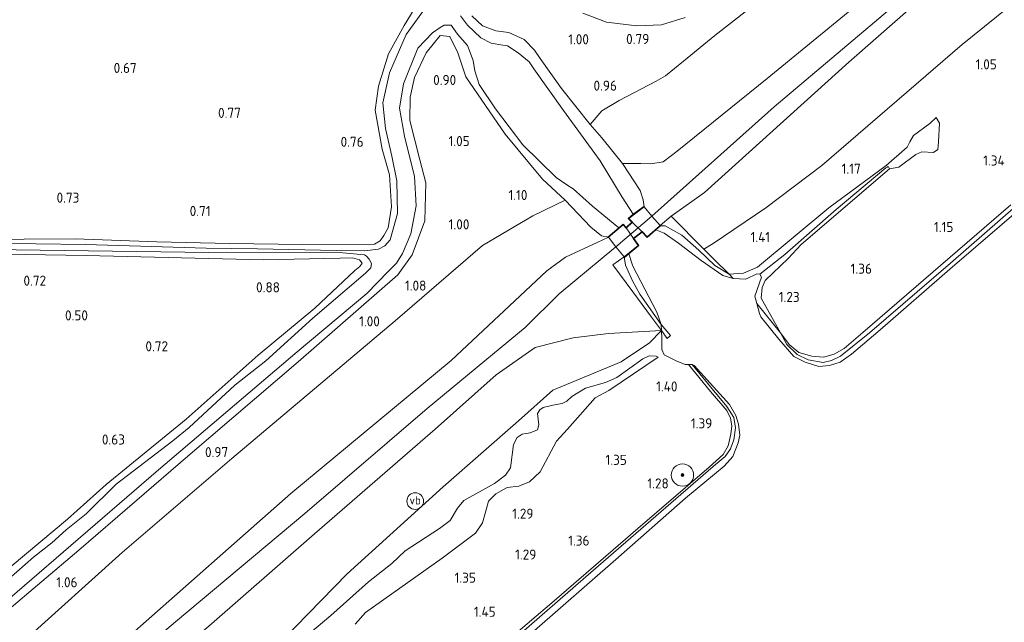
# Model space of a CAD drawing. Extents: x 130905 to 137824, y 412333 to 417928.
# Tile 159 of 256: x 133740 to 133917, y 414945 to 415053. Entities that reach past the tile are written whole.
import ezdxf
from ezdxf.enums import TextEntityAlignment as Align

# ---------------------------------------------------------------- set-up
doc = ezdxf.new("R2010")
doc.units = 0
for name, color, linetype, lineweight in [('B-ME-GR-BOOM-S', 90, 'Continuous', 25), ('B-ME-GR-GRAS-GV', 60, 'Continuous', 13), ('B-ME-GR-MOERAS-GV', 120, 'Continuous', 13), ('B-ME-GW-OPHOGING_KRUIN-G', 90, 'Continuous', 18), ('B-ME-GW-TALUD_KRUIN-G', 90, 'Continuous', 18), ('B-ME-GW-TALUD_TEEN-G', 90, 'Continuous', 18), ('B-ME-IE-MEUBILAIR_WEGMEUBILAIR-S', 7, 'Continuous', 25), ('B-ME-IE-TERREINAFSCHEIDING_KUNSTMATIG_HEKWERK-G', 20, 'IE-TERREINAFSCHEIDING-KUNSTMATIG', 18), ('B-ME-IE-TERREINAFSCHEIDING_KUNSTMATIG_MUUR-GV', 90, 'Continuous', 18), ('B-ME-KW-KUNSTWERK_DUIKER-GV', 170, 'Continuous', 18), ('B-ME-KW-KUNSTWERK_SLUIS-GV', 170, 'Continuous', 18), ('B-ME-OB-BEKLEDING_STEEN-GV', 30, 'Continuous', 18), ('B-ME-OB-BEKLEDING_STORTSTEEN-GV', 30, 'Continuous', 18), ('B-ME-OB-OEVERVOORZIENING-G', 7, 'Continuous', 18), ('B-ME-OG-WATER_GREPPEL-G', 160, 'Continuous', 18), ('B-ME-OG-WATER_RIVIER-GV', 130, 'Continuous', 18), ('B-ME-OG-WATER_SLOOT-G', 120, 'Continuous', 18), ('B-ME-OG-WATER_SLOOT-GV', 120, 'Continuous', 18), ('B-ME-VH-VERHARDING_BASALTVERHARDING-GV', 252, 'Continuous', 18), ('X-XX-AL-HOOGTELABEL-S', 7, 'Continuous', 25)]:
    doc.layers.add(name, color=color, linetype=linetype, lineweight=lineweight)
doc.styles.add('NLCS-ISO', font='NLCS-ISO.ttf')
doc.styles.add('NLCS-ISO-ANNOTATIVE-T18', font='NLCS-ISO.ttf', dxfattribs={"height": 1.8})
doc.linetypes.add('IE-TERREINAFSCHEIDING-KUNSTMATIG', pattern='A,4,[82,NLCS.SHX,S=0.75,R=90,X=0,Y=0],4,-2', length=10)

# ---------------------------------------------------------------- blocks, each defined once
blk = doc.blocks.new('SAL-HOOGTELABEL-SO')
at = {"color": 0, "linetype": 'ByBlock', "lineweight": -2, "style": 'NLCS-ISO-ANNOTATIVE-T18'}
blk.add_attdef('HOOGTE', text='', height=1.8, dxfattribs=at).set_placement((2.79, 0), align=Align.RIGHT)
blk = doc.blocks.new('SGR-BOOM_01-SO')
at = {"linetype": 'ByBlock', "lineweight": 18}
h = blk.add_hatch(color=0, dxfattribs=at)
h.dxf.hatch_style = 1
edge = h.paths.add_edge_path()
edge.add_arc((0, 0), 0.25, 0, 360)
at = {"color": 0, "linetype": 'ByBlock', "lineweight": 18}
for radius in [2, 0.25]:
    blk.add_circle((0, 0), radius, dxfattribs=at)
blk = doc.blocks.new('SIE-WEG_PAAL_VERKEERSBORD-SO')
at = {"color": 0, "linetype": 'ByBlock', "lineweight": 18}
blk.add_circle((0, 0), 1.5, dxfattribs=at)
at = {"color": 0, "linetype": 'ByBlock', "lineweight": 18, "style": 'NLCS-ISO'}
blk.add_text('vb', height=1.5, dxfattribs=at).set_placement((0, 0.13), align=Align.MIDDLE_CENTER)

msp = doc.modelspace()

# ---------------------------------------------------------------- linework, layer by layer
at = {"layer": 'B-ME-GR-GRAS-GV'}
for points in [[(133864.449, 415012.48, 1.479), (133862.791, 415011.482, 1.466), (133856.896, 415017.416, 2.118), (133862.918, 415021.623, 2.075), (133888.775, 415044.973, 2.037), (133911.025, 415064.555, 2.17), (133936.454, 415085.829, 2.225), (133945.016, 415092.573, 2.214), (133953.102, 415099.754, 2.21), (133974.779, 415118.443, 2.228), (133992.469, 415133.292, 2.243), (133997.885, 415137.534, 2.22), (134005.229, 415144.003, 2.247), (134014.221, 415151.691, 2.168), (134022.438, 415140.187, 1.092), (133996.595, 415120.759, 1.187), (133967.688, 415096.476, 1.158), (133937.68, 415071.238, 1.109), (133909.064, 415048.12, 1.334), (133883.95, 415026.443, 1.221), (133873.904, 415018.904, 1.416)], [(133877.314, 415010.505, 1), (133872.839, 415007.005, 1), (133872.269, 415007.062, 1), (133870.308, 415006.137, 1), (133868.027, 415006.251, 1), (133867.294, 415007.028, 1.188), (133869.905, 415007.19, 1.213), (133872.39, 415008.253, 1.188), (133885.189, 415018.874, 1.163), (133895.43, 415026.449, 1), (133895.883, 415026.216, 1), (133895.39, 415026.068, 1), (133886.481, 415018.572, 1)], [(133873.038, 415002.741, 1.163), (133876.541, 414996.479, 1.138), (133872.254, 415001.761, 1), (133871.928, 415003.075, 1), (133873.136, 415006.469, 1), (133872.839, 415007.005, 1), (133877.314, 415010.505, 1), (133886.481, 415018.572, 1), (133895.39, 415026.068, 1), (133895.883, 415026.216, 1), (133896.038, 415025.895, 1), (133880.196, 415012.326, 1.275), (133877.864, 415009.837, 1.25), (133873.782, 415005.877, 1.188), (133873.232, 415004.619, 1.188)], [(133759.812, 414942.19, 2.208), (133747.651, 414931.983, 2.19), (133741.032, 414941.383, 1.149), (133758.522, 414957.161, 1.056), (133778.209, 414973.986, 1.041), (133807.445, 414998.653, 1.05), (133823.096, 415012.138, 1.071), (133832.16, 415017.465, 1.201), (133837.951, 415020.234, 1.251), (133842.542, 415015.44, 1.81), (133844.416, 415013.864, 2.027), (133845.702, 415013.608, 2.151), (133843.637, 415012.66, 2.122), (133837.966, 415010.036, 2.166), (133834.647, 415007.626, 2.163), (133817.499, 414991.574, 2.127), (133788.756, 414967.701, 2.115)], [(133761.225, 414933.253, 2.188), (133751.888, 414925.966, 2.274), (133747.651, 414931.983, 2.19), (133759.812, 414942.19, 2.208), (133788.756, 414967.701, 2.115), (133817.499, 414991.574, 2.127), (133834.647, 415007.626, 2.163), (133837.966, 415010.036, 2.166), (133843.637, 415012.66, 2.122), (133845.702, 415013.608, 2.151), (133847.03, 415011.927, 2.131), (133848.48, 415010.098, 2.092), (133846.448, 415008.68, 2.175), (133850.073, 415003.838, 1.699), (133853.39, 414999.315, 1.266), (133855.178, 414996.906, 1), (133845.703, 414996.374, 1.513), (133839.347, 414995.594, 1.875), (133832.545, 414993.864, 2.1), (133825.54, 414988.968, 2.174), (133814.625, 414979.228, 2.253), (133793.031, 414960.512, 2.171), (133774.072, 414943.961, 2.196)], [(133752.081, 415010.357, 0.629), (133783.889, 415009.57, 0.694), (133797.596, 415009.884, 0.667), (133799.817, 415009.92, 0.682), (133801.089, 415009.57, 0.736), (133801.569, 415009.008, 0.77), (133801.106, 415008.385, 0.787), (133800.248, 415007.655, 0.8), (133793.098, 415000.9, 0.754), (133782.905, 414992.493, 0.697), (133770.037, 414981.055, 0.635), (133755.676, 414969.36, 0.574), (133748.763, 414963.135, 0.671), (133736.232, 414952.706, 0.755), (133734.278, 414950.974, 0.794), (133691.6, 415011.582, 0.617), (133715.708, 415010.943, 0.608)], [(133761.04, 414917.313, 1.072), (133759.162, 414915.636, 1.077), (133751.888, 414925.966, 2.274), (133761.225, 414933.253, 2.188), (133774.072, 414943.961, 2.196), (133793.031, 414960.512, 2.171), (133814.625, 414979.228, 2.253), (133825.54, 414988.968, 2.174), (133832.545, 414993.864, 2.1), (133839.347, 414995.594, 1.875), (133845.703, 414996.374, 1.513), (133855.178, 414996.906, 1), (133853.063, 414994.724, 1.213), (133847.97, 414991.33, 1.163), (133835.704, 414986.206, 1.145), (133829.553, 414980.718, 1.156), (133816.095, 414968.897, 1.117), (133798.886, 414953.359, 1.134), (133782.59, 414936.688, 1.066)]]:
    msp.add_polyline3d(points, close=True, dxfattribs=at)
for points in [[(133931.851, 415091.021, 2.169), (133904.448, 415066.975, 2.102), (133874.125, 415042.06, 1.924), (133858.03, 415029.056, 1.842), (133855.463, 415027.13, 1.767), (133853.278, 415026.798, 1.716), (133851.464, 415026.854, 1.728), (133848.212, 415026.853, 1.425), (133844.476, 415031.424, 1.097), (133842.393, 415033.816, 0.956), (133844.511, 415036.248, 1.014), (133847.598, 415038.132, 1.002), (133854.253, 415041.551, 0.945), (133855.884, 415042.522, 0.936), (133859.115, 415045.148, 0.891), (133864.766, 415049.727, 0.9), (133895.13, 415073.515, 1.035), (133923.157, 415098.105, 1.086)], [(133936.454, 415085.829, 2.225), (133911.025, 415064.555, 2.17), (133888.775, 415044.973, 2.037), (133862.918, 415021.623, 2.075), (133856.896, 415017.416, 2.118), (133854.948, 415015.724, 2.151), (133853.488, 415017.416, 2.121), (133852.058, 415019.07, 2.091), (133851.896, 415020.339, 1.859), (133851.391, 415021.976, 1.867), (133848.212, 415026.853, 1.425), (133851.464, 415026.854, 1.728), (133853.278, 415026.798, 1.716), (133855.463, 415027.13, 1.767), (133858.03, 415029.056, 1.842), (133874.125, 415042.06, 1.924), (133904.448, 415066.975, 2.102), (133931.851, 415091.021, 2.169)], [(133895.13, 415073.515, 1.035), (133864.766, 415049.727, 0.9), (133859.115, 415045.148, 0.891), (133855.884, 415042.522, 0.936), (133854.253, 415041.551, 0.945), (133847.598, 415038.132, 1.002), (133844.511, 415036.248, 1.014), (133842.393, 415033.816, 0.956), (133837.272, 415040.243, 0.972), (133833.45, 415045.61, 0.912), (133832.462, 415047.143, 0.908), (133830.561, 415049.063, 0.912), (133827.854, 415050.27, 0.933), (133825.49, 415050.561, 0.976), (133823.145, 415051.465, 0.996), (133821.198, 415053.268, 0.963)], [(133917.77, 415019.418, 1.184), (133891.298, 414996.58, 1.206), (133887.912, 414993.717, 1.2), (133886.132, 414992.684, 1.182), (133884.243, 414992.174, 1.173), (133882.125, 414992.296, 1.171), (133879.815, 414992.967, 1.158), (133878.091, 414994.408, 1.09), (133876.541, 414996.479, 1.138), (133873.038, 415002.741, 1.163), (133873.232, 415004.619, 1.188), (133873.782, 415005.877, 1.188), (133877.864, 415009.837, 1.25), (133880.196, 415012.326, 1.275), (133896.038, 415025.895, 1), (133897.739, 415026.182, 1), (133900.763, 415028.469, 1), (133901.863, 415028.945, 1), (133903.957, 415028.771, 1), (133904.704, 415029.332, 1), (133904.835, 415030.697, 1), (133905.001, 415034.033, 1.063), (133904.41, 415035.077, 1), (133903.281, 415034.02, 1), (133900.361, 415031.869, 1), (133899.674, 415030.715, 1), (133899.241, 415029.74, 1), (133895.43, 415026.449, 1), (133885.189, 415018.874, 1.163), (133872.39, 415008.253, 1.188), (133869.905, 415007.19, 1.213), (133867.294, 415007.028, 1.188), (133864.717, 415009.604, 1.259), (133862.791, 415011.482, 1.466), (133864.449, 415012.48, 1.479), (133873.904, 415018.904, 1.416), (133883.95, 415026.443, 1.221), (133909.064, 415048.12, 1.334), (133937.68, 415071.238, 1.109)], [(133812.025, 415056.358, 0.788), (133809.091, 415051.565, 0.704), (133806.281, 415046.475, 0.662), (133804.479, 415040.677, 0.64), (133803.873, 415036.38, 0.653), (133805.146, 415029.399, 0.677), (133806.438, 415024.805, 0.665), (133806.822, 415019.063, 0.781), (133806.227, 415015.33, 0.814), (133805.418, 415013.951, 0.787), (133804.778, 415012.991, 0.7), (133803.791, 415012.401, 0.662), (133790.779, 415012.339, 0.575), (133777.828, 415012.504, 0.5), (133764.73, 415012.796, 0.487), (133750.144, 415013.359, 0.512), (133731.788, 415013.233, 0.5)], [(133731.788, 415013.233, 0.5), (133750.144, 415013.359, 0.512), (133764.73, 415012.796, 0.487), (133777.828, 415012.504, 0.5), (133790.779, 415012.339, 0.575), (133803.791, 415012.401, 0.662), (133804.778, 415012.991, 0.7), (133805.418, 415013.951, 0.787), (133806.227, 415015.33, 0.814), (133806.822, 415019.063, 0.781), (133806.438, 415024.805, 0.665), (133805.146, 415029.399, 0.677), (133803.873, 415036.38, 0.653), (133804.479, 415040.677, 0.64), (133806.281, 415046.475, 0.662), (133809.091, 415051.565, 0.704), (133812.025, 415056.358, 0.788)], [(133813.021, 415054.873, -0.248), (133809.445, 415049.929, -0.248), (133806.476, 415043.079, -0.248), (133805.252, 415037.708, -0.248), (133805.718, 415033.071, -0.248), (133806.862, 415028.139, -0.248), (133807.784, 415023.735, -0.248), (133807.87, 415017.87, -0.248), (133806.544, 415013.133, -0.248), (133805.64, 415012.072, -0.248), (133804.468, 415011.486, -0.248), (133801.941, 415011.214, -0.248), (133796.894, 415011.274, -0.248), (133782.774, 415011.548, -0.248), (133773.597, 415011.642, -0.248), (133751.983, 415012.32, -0.248), (133725.221, 415012.684, -0.248)], [(133821.198, 415053.268, 0.963), (133823.145, 415051.465, 0.996), (133825.49, 415050.561, 0.976), (133827.854, 415050.27, 0.933), (133830.561, 415049.063, 0.912), (133832.462, 415047.143, 0.908), (133833.45, 415045.61, 0.912), (133837.272, 415040.243, 0.972), (133842.393, 415033.816, 0.956), (133844.476, 415031.424, 1.097), (133848.212, 415026.853, 1.425), (133851.391, 415021.976, 1.867), (133851.896, 415020.339, 1.859), (133852.058, 415019.07, 2.091), (133851.997, 415019.15, 2.091), (133850.143, 415017.726, -0.248), (133848.159, 415020.829, -0.248), (133844.185, 415027.296, -0.248), (133837.634, 415036.316, -0.248), (133832.334, 415043.762, -0.248), (133831.474, 415045.021, -0.248), (133829.487, 415046.667, -0.248), (133827.622, 415047.886, -0.248), (133826.769, 415048.01, -0.248), (133824.666, 415048.378, -0.248), (133822.821, 415049.323, -0.248), (133820.399, 415051.631, -0.248), (133819.155, 415053.264, -0.248)], [(133841.1, 415053.749, 0.981), (133845.318, 415052.124, 0.905), (133850.778, 415051.477, 0.779), (133855.198, 415051.641, 0.681), (133859.407, 415052.962, 0.717)], [(133859.407, 415052.962, 0.717), (133855.198, 415051.641, 0.681), (133850.778, 415051.477, 0.779), (133845.318, 415052.124, 0.905), (133841.1, 415053.749, 0.981)], [(133736.659, 414947.498, -0.248), (133765.03, 414971.941, -0.248), (133789.932, 414993.081, -0.248), (133802.368, 415003.565, -0.248), (133806.203, 415007.514, -0.248), (133807.697, 415008.98, -0.248), (133808.755, 415010.712, -0.248), (133810.273, 415014.257, -0.248), (133811.208, 415019.276, -0.248), (133810.913, 415024.525, -0.248), (133809.11, 415031.713, -0.248), (133808.235, 415036.732, -0.248), (133808.963, 415041.087, -0.248), (133811.534, 415047.466, -0.248), (133814.137, 415050.232, -0.248), (133815.507, 415051.196, -0.248), (133816.254, 415051.613, -0.248), (133817.483, 415051.589, -0.248), (133818.651, 415050.011, -0.248), (133820.425, 415047.938, -0.248), (133821.425, 415045.257, -0.248), (133821.715, 415043.407, -0.248), (133822.51, 415040.989, -0.248), (133825.425, 415036.613, -0.248), (133830.362, 415030.146, -0.248), (133836.289, 415024.323, -0.248), (133838.221, 415023.024, -0.248), (133839.359, 415022.288, -0.248), (133842.798, 415019.185, -0.248), (133847.526, 415015.294, -0.248), (133845.637, 415013.684, 2.151), (133845.702, 415013.608, 2.151), (133844.416, 415013.864, 2.027), (133842.542, 415015.44, 1.81), (133837.951, 415020.234, 1.251), (133833.891, 415024.037, 1.027), (133827.172, 415032.067, 0.92), (133820.135, 415042.366, 0.712), (133818.676, 415046.649, 0.765), (133817.271, 415049.602, 0.784), (133815.528, 415049.731, 0.806), (133813.021, 415046.657, 0.927), (133810.931, 415042.221, 0.938), (133810.176, 415038.686, 1.018), (133810.064, 415034.524, 1.013), (133811.893, 415027.463, 0.997), (133812.958, 415023.348, 1.013), (133812.803, 415016.543, 1.094), (133810.526, 415010.477, 0.997), (133807.944, 415006.894, 1.046), (133790.075, 414991.32, 0.993), (133770.751, 414974.771, 0.967), (133750.757, 414957.56, 0.984), (133737.542, 414946.338, 1.039)], [(133737.542, 414946.338, 1.039), (133750.757, 414957.56, 0.984), (133770.751, 414974.771, 0.967), (133790.075, 414991.32, 0.993), (133807.944, 415006.894, 1.046), (133810.526, 415010.477, 0.997), (133812.803, 415016.543, 1.094), (133812.958, 415023.348, 1.013), (133811.893, 415027.463, 0.997), (133810.064, 415034.524, 1.013), (133810.176, 415038.686, 1.018), (133810.931, 415042.221, 0.938), (133813.021, 415046.657, 0.927), (133815.528, 415049.731, 0.806), (133817.271, 415049.602, 0.784), (133818.676, 415046.649, 0.765), (133820.135, 415042.366, 0.712), (133827.172, 415032.067, 0.92), (133833.891, 415024.037, 1.027), (133837.951, 415020.234, 1.251), (133832.16, 415017.465, 1.201), (133823.096, 415012.138, 1.071), (133807.445, 414998.653, 1.05), (133778.209, 414973.986, 1.041), (133758.522, 414957.161, 1.056), (133741.032, 414941.383, 1.149)], [(133736.232, 414952.706, 0.755), (133748.763, 414963.135, 0.671), (133755.676, 414969.36, 0.574), (133770.037, 414981.055, 0.635), (133782.905, 414992.493, 0.697), (133793.098, 415000.9, 0.754), (133800.248, 415007.655, 0.8), (133801.106, 415008.385, 0.787), (133801.569, 415009.008, 0.77), (133801.089, 415009.57, 0.736), (133799.817, 415009.92, 0.682), (133797.596, 415009.884, 0.667), (133783.889, 415009.57, 0.694), (133752.081, 415010.357, 0.629), (133715.708, 415010.943, 0.608)], [(133735.185, 415011.441, -0.248), (133774.095, 415010.882, -0.248), (133798.082, 415010.829, -0.248), (133801.977, 415010.447, -0.248), (133802.345, 415010.256, -0.248), (133802.83, 415009.718, -0.248), (133803.231, 415008.93, -0.248), (133803.108, 415008.159, -0.248), (133802.158, 415007.194, -0.248), (133792.737, 414999.136, -0.248), (133784.265, 414991.506, -0.248), (133778.708, 414987.157, -0.248), (133770.539, 414979.529, -0.248), (133767.619, 414977.151, -0.248), (133757.452, 414969.426, -0.248), (133752.095, 414964.091, -0.248), (133748.53, 414961.209, -0.248), (133745.919, 414958.889, -0.248), (133742.682, 414956.301, -0.248), (133735.146, 414949.741, -0.248)], [(133782.59, 414936.688, 1.066), (133798.886, 414953.359, 1.134), (133816.095, 414968.897, 1.117), (133829.553, 414980.718, 1.156), (133835.704, 414986.206, 1.145), (133847.97, 414991.33, 1.163), (133853.063, 414994.724, 1.213), (133855.178, 414996.906, 1), (133855.27, 414995.447, 1), (133855.225, 414993.543, 1), (133855.67, 414992.54, 1), (133857.826, 414991.48, 1), (133859.445, 414990.807, 1), (133860.037, 414990.813, 1), (133863.992, 414986.009, 1.035), (133866.89, 414982.605, 1.102), (133867.543, 414981.244, 1.12), (133867.771, 414979.82, 1.156), (133867.643, 414978.383, 1.146), (133867.128, 414976.247, 1.152), (133866.216, 414974.709, 1.145), (133863.75, 414972.426, 1.13), (133850.923, 414961.476, 1.179), (133835.931, 414948.516, 1.174), (133819.847, 414934.792, 1.145)], [(133800.302, 414944.353, 1.177), (133802.13, 414946.424, 1.177), (133815.911, 414956.137, 1.177), (133821.885, 414960.636, 1.177), (133823.141, 414962.487, 1.177), (133823.645, 414964.371, 1.177), (133824.185, 414966.358, 1.202), (133825.501, 414967.673, 1.214), (133827.522, 414968.819, 1.214), (133829.621, 414969.041, 1.164), (133831.546, 414969.801, 1.164), (133833.462, 414971.632, 1.177), (133836.373, 414977.083, 1.177), (133838.35, 414979.255, 1.177), (133843.314, 414984.85, 1.177), (133845.782, 414986.183, 1.177), (133854.567, 414992.125, 1.114), (133854.25, 414992.311, 1.127), (133852.987, 414992.408, 1.127), (133851.828, 414991.82, 1.127), (133847.169, 414988.523, 1.127), (133845.152, 414987.605, 1.127), (133841.561, 414986.606, 1.127), (133839.114, 414985.112, 1.127), (133838.202, 414984.247, 1.127), (133837.376, 414983.848, 1.127), (133835.732, 414983.563, 1.127), (133833.994, 414983.12, 1.127), (133833.385, 414982.741, 1.127), (133832.977, 414982.063, 1.127), (133833.189, 414980.043, 1.127), (133832.949, 414979.135, 1.127), (133831.643, 414978.617, 1.127), (133830.249, 414978.34, 1.127), (133829.341, 414977.76, 1.127), (133828.686, 414976.482, 1.127), (133828.151, 414972.319, 1.127), (133827.244, 414971.033, 1.127), (133825.241, 414969.499, 1.127), (133819.743, 414966.475, 1.127), (133818.664, 414965.077, 1.127), (133817.313, 414962.897, 1.127), (133815.425, 414961.476, 1.139), (133809.287, 414957.435, 1.139), (133806.887, 414955.2, 1.139), (133802.672, 414951.92, 1.139), (133795.96, 414945.904, 1.139), (133790.681, 414941.431, 1.139)]]:
    msp.add_polyline3d(points, dxfattribs=at)
at = {"layer": 'B-ME-GR-MOERAS-GV'}
msp.add_polyline3d([(133904.704, 415029.332, 1), (133903.957, 415028.771, 1), (133901.863, 415028.945, 1), (133900.763, 415028.469, 1), (133897.739, 415026.182, 1), (133896.038, 415025.895, 1), (133895.883, 415026.216, 1), (133895.43, 415026.449, 1), (133899.241, 415029.74, 1), (133899.674, 415030.715, 1), (133900.361, 415031.869, 1), (133903.281, 415034.02, 1), (133904.41, 415035.077, 1), (133905.001, 415034.033, 1.063), (133904.835, 415030.697, 1)], close=True, dxfattribs=at)
msp.add_polyline3d([(133790.681, 414941.431, 1.139), (133795.96, 414945.904, 1.139), (133802.672, 414951.92, 1.139), (133806.887, 414955.2, 1.139), (133809.287, 414957.435, 1.139), (133815.425, 414961.476, 1.139), (133817.313, 414962.897, 1.127), (133818.664, 414965.077, 1.127), (133819.743, 414966.475, 1.127), (133825.241, 414969.499, 1.127), (133827.244, 414971.033, 1.127), (133828.151, 414972.319, 1.127), (133828.686, 414976.482, 1.127), (133829.341, 414977.76, 1.127), (133830.249, 414978.34, 1.127), (133831.643, 414978.617, 1.127), (133832.949, 414979.135, 1.127), (133833.189, 414980.043, 1.127), (133832.977, 414982.063, 1.127), (133833.385, 414982.741, 1.127), (133833.994, 414983.12, 1.127), (133835.732, 414983.563, 1.127), (133837.376, 414983.848, 1.127), (133838.202, 414984.247, 1.127), (133839.114, 414985.112, 1.127), (133841.561, 414986.606, 1.127), (133845.152, 414987.605, 1.127), (133847.169, 414988.523, 1.127), (133851.828, 414991.82, 1.127), (133852.987, 414992.408, 1.127), (133854.25, 414992.311, 1.127), (133854.567, 414992.125, 1.114), (133845.782, 414986.183, 1.177), (133843.314, 414984.85, 1.177), (133838.35, 414979.255, 1.177), (133836.373, 414977.083, 1.177), (133833.462, 414971.632, 1.177), (133831.546, 414969.801, 1.164), (133829.621, 414969.041, 1.164), (133827.522, 414968.819, 1.214), (133825.501, 414967.673, 1.214), (133824.185, 414966.358, 1.202), (133823.645, 414964.371, 1.177), (133823.141, 414962.487, 1.177), (133821.885, 414960.636, 1.177), (133815.911, 414956.137, 1.177), (133802.13, 414946.424, 1.177), (133800.302, 414944.353, 1.177)], dxfattribs=at)
at = {"layer": 'B-ME-GW-OPHOGING_KRUIN-G'}
msp.add_polyline3d([(134012.255, 415154.444, 2.157), (134005.51, 415148.705, 2.309), (133991.803, 415137.18, 2.293), (133969.591, 415117.88, 2.261), (133954.206, 415104.839, 2.253), (133927.579, 415081.978, 2.223), (133899.866, 415057.671, 2.159), (133875.41, 415036.994, 2.053), (133853.488, 415017.416, 2.121), (133847.03, 415011.927, 2.131), (133836.844, 415003.503, 2.297), (133830.779, 414997.438, 2.206), (133813.181, 414982.975, 2.247), (133791.283, 414964.174, 2.281), (133768.103, 414944.731, 2.297), (133749.646, 414929.15, 2.23)], dxfattribs=at)
at = {"layer": 'B-ME-GW-TALUD_KRUIN-G'}
for points in [[(133848.212, 415026.853, 1.425), (133851.464, 415026.854, 1.728), (133853.278, 415026.798, 1.716), (133855.463, 415027.13, 1.767), (133858.03, 415029.056, 1.842), (133874.125, 415042.06, 1.924), (133904.448, 415066.975, 2.102), (133931.851, 415091.021, 2.169), (133947.719, 415104.241, 2.162), (133963.588, 415117.461, 2.154), (133986.704, 415136.388, 2.227), (134010.076, 415157.495, 2.144)], [(133856.896, 415017.416, 2.118), (133862.918, 415021.623, 2.075), (133888.775, 415044.973, 2.037), (133911.025, 415064.555, 2.17), (133936.454, 415085.829, 2.225), (133945.016, 415092.573, 2.214), (133953.102, 415099.754, 2.21), (133974.779, 415118.443, 2.228), (133992.469, 415133.292, 2.243), (133997.885, 415137.534, 2.22), (134005.229, 415144.003, 2.247), (134014.221, 415151.691, 2.168)], [(133873.782, 415005.877, 1.188), (133873.232, 415004.619, 1.188), (133873.038, 415002.741, 1.163), (133876.541, 414996.479, 1.138), (133877.63, 414994.437, 1.264), (133879.476, 414992.614, 1.277), (133881.504, 414991.644, 1.277), (133884.187, 414991.189, 1.277), (133885.684, 414991.547, 1.277), (133887.265, 414992.314, 1.277), (133892.489, 414996.488, 1.277), (133906.963, 415008.969, 1.277), (133921.98, 415022.025, 1.264), (133935.879, 415034, 1.289), (133947.717, 415044.269, 1.289), (133962.062, 415056.432, 1.314), (133975.476, 415067.946, 1.339), (133988.683, 415079.304, 1.252), (134006.544, 415094.785, 1.264), (134024.048, 415109.952, 1.202), (134036.37, 415120.682, 1.189)], [(133856.896, 415017.416, 2.118), (133862.791, 415011.482, 1.466)], [(133864.779, 415008.532, 1.069), (133861.861, 415011.324, 1.406), (133858.849, 415014.006, 1.735), (133855.849, 415015.692, 2.055), (133855.014, 415015.649, 2.151)], [(133845.702, 415013.608, 2.151), (133843.637, 415012.66, 2.122), (133837.966, 415010.036, 2.166), (133834.647, 415007.626, 2.163), (133817.499, 414991.574, 2.127), (133788.756, 414967.701, 2.115), (133759.812, 414942.19, 2.208), (133747.651, 414931.983, 2.19)], [(133855.11, 414997.99, 1), (133851.297, 415003.433, 1.503), (133849.983, 415005.829, 1.765), (133848.752, 415008.625, 1.982), (133848.48, 415010.098, 2.092)], [(133872.39, 415008.253, 1.188), (133869.905, 415007.19, 1.213), (133867.294, 415007.028, 1.188), (133864.779, 415008.532, 1.069)], [(133855.178, 414996.906, 1), (133845.703, 414996.374, 1.513), (133839.347, 414995.594, 1.875), (133832.545, 414993.864, 2.1), (133825.54, 414988.968, 2.174)], [(133779.294, 414899.248, 1.243), (133800.448, 414917.035, 1.214), (133820.41, 414934.353, 1.158), (133843.009, 414953.986, 1.176), (133864.475, 414972.548, 1.239), (133866.621, 414974.372, 1.243), (133867.542, 414975.745, 1.189), (133868.142, 414977.362, 1.194), (133868.453, 414979.484, 1.166), (133868.134, 414981.315, 1.153), (133866.897, 414983.294, 1.102), (133863.987, 414986.84, 1.044), (133860.665, 414990.819, 1)], [(133751.888, 414925.966, 2.274), (133761.225, 414933.253, 2.188), (133774.072, 414943.961, 2.196), (133793.031, 414960.512, 2.171), (133814.625, 414979.228, 2.253), (133825.54, 414988.968, 2.174)]]:
    msp.add_polyline3d(points, dxfattribs=at)
at = {"layer": 'B-ME-GW-TALUD_TEEN-G'}
for points in [[(133842.393, 415033.816, 0.956), (133844.511, 415036.248, 1.014), (133847.598, 415038.132, 1.002), (133854.253, 415041.551, 0.945), (133855.884, 415042.522, 0.936), (133859.115, 415045.148, 0.891), (133864.766, 415049.727, 0.9), (133895.13, 415073.515, 1.035), (133923.157, 415098.105, 1.086), (133952.691, 415122.896, 1.101), (133978.534, 415145.015, 1.09), (134003.657, 415166.481, 1.179)], [(134022.438, 415140.187, 1.092), (133996.595, 415120.759, 1.187), (133967.688, 415096.476, 1.158), (133937.68, 415071.238, 1.109), (133909.064, 415048.12, 1.334), (133883.95, 415026.443, 1.221), (133873.904, 415018.904, 1.416)], [(133823.096, 415012.138, 1.071), (133832.16, 415017.465, 1.201), (133837.951, 415020.234, 1.251)], [(133873.904, 415018.904, 1.416), (133864.449, 415012.48, 1.479), (133862.791, 415011.482, 1.466)], [(133741.032, 414941.383, 1.149), (133758.522, 414957.161, 1.056), (133778.209, 414973.986, 1.041), (133807.445, 414998.653, 1.05), (133823.096, 415012.138, 1.071)], [(133855.178, 414996.906, 1), (133853.063, 414994.724, 1.213), (133847.97, 414991.33, 1.163), (133835.704, 414986.206, 1.145)], [(133835.704, 414986.206, 1.145), (133829.553, 414980.718, 1.156), (133816.095, 414968.897, 1.117), (133798.886, 414953.359, 1.134), (133782.59, 414936.688, 1.066), (133761.04, 414917.313, 1.072), (133759.162, 414915.636, 1.077)]]:
    msp.add_polyline3d(points, dxfattribs=at)
at = {"layer": 'B-ME-IE-TERREINAFSCHEIDING_KUNSTMATIG_HEKWERK-G'}
for points in [[(133852.058, 415019.07, 2.091), (133853.488, 415017.416, 2.121), (133854.948, 415015.724, 2.151)], [(133848.48, 415010.098, 2.092), (133847.03, 415011.927, 2.131), (133845.702, 415013.608, 2.151)]]:
    msp.add_polyline3d(points, dxfattribs=at)
at = {"layer": 'B-ME-IE-TERREINAFSCHEIDING_KUNSTMATIG_MUUR-GV'}
for points in [[(133850.008, 415016.293, 2.279), (133848.878, 415015.236, 2.279), (133848.328, 415015.846, 2.241), (133845.702, 415013.608, 2.151), (133845.637, 415013.684, 2.151), (133847.526, 415015.294, -0.248), (133848.337, 415015.986, -0.248), (133848.884, 415015.378, -0.248), (133849.867, 415016.298, -0.248), (133849.208, 415017.008, -0.248), (133850.143, 415017.726, -0.248), (133851.997, 415019.15, 2.091), (133852.058, 415019.07, 2.091), (133849.356, 415016.996, 2.116)], [(133854.184, 415014.923, 1), (133852.615, 415013.551, 1), (133851.722, 415014.512, 1), (133850.239, 415013.382, 1), (133851.145, 415012.155, 1), (133849.311, 415010.651, 1), (133848.544, 415010.021, 2.092), (133848.48, 415010.098, 2.092), (133851.008, 415012.172, 2.176), (133850.1, 415013.402, 2.189), (133851.733, 415014.647, 2.176), (133852.622, 415013.69, 2.201), (133854.948, 415015.724, 2.151), (133855.014, 415015.649, 2.151)]]:
    msp.add_polyline3d(points, close=True, dxfattribs=at)
at = {"layer": 'B-ME-KW-KUNSTWERK_DUIKER-GV'}
msp.add_polyline3d([(133851.728, 415014.58, 1), (133850.17, 415013.392, 1), (133848.881, 415015.307, -0.248), (133849.937, 415016.295, -0.248)], close=True, dxfattribs=at)
at = {"layer": 'B-ME-KW-KUNSTWERK_SLUIS-GV'}
msp.add_polyline3d([(133854.948, 415015.724, 2.151), (133852.622, 415013.69, 2.201), (133851.733, 415014.647, 2.176), (133850.1, 415013.402, 2.189), (133851.008, 415012.172, 2.176), (133848.48, 415010.098, 2.092), (133847.03, 415011.927, 2.131), (133845.702, 415013.608, 2.151), (133848.328, 415015.846, 2.241), (133848.878, 415015.236, 2.279), (133850.008, 415016.293, 2.279), (133849.356, 415016.996, 2.116), (133852.058, 415019.07, 2.091), (133853.488, 415017.416, 2.121)], close=True, dxfattribs=at)
at = {"layer": 'B-ME-OB-BEKLEDING_STEEN-GV'}
for points in [[(133920.403, 415019.535, 1), (133906.874, 415007.909, 1), (133894.381, 414997.068, 1), (133889.254, 414992.664, 1), (133887.236, 414991.227, 1), (133885.32, 414990.667, 1), (133883.393, 414990.473, 1), (133880.964, 414991.225, 1), (133878.911, 414992.25, 1), (133876.241, 414995.363, 1), (133872.99, 414999.353, 1), (133872.773, 414999.957, 1), (133872.254, 415001.761, 1), (133876.541, 414996.479, 1.138), (133877.63, 414994.437, 1.264), (133879.476, 414992.614, 1.277), (133881.504, 414991.644, 1.277), (133884.187, 414991.189, 1.277), (133885.684, 414991.547, 1.277), (133887.265, 414992.314, 1.277), (133892.489, 414996.488, 1.277), (133906.963, 415008.969, 1.277), (133921.98, 415022.025, 1.264)], [(133819.847, 414934.792, 1.145), (133835.931, 414948.516, 1.174), (133850.923, 414961.476, 1.179), (133863.75, 414972.426, 1.13), (133866.216, 414974.709, 1.145), (133867.128, 414976.247, 1.152), (133867.643, 414978.383, 1.146), (133867.771, 414979.82, 1.156), (133867.543, 414981.244, 1.12), (133866.89, 414982.605, 1.102), (133863.992, 414986.009, 1.035), (133860.037, 414990.813, 1), (133860.665, 414990.819, 1), (133863.987, 414986.84, 1.044), (133866.897, 414983.294, 1.102), (133868.134, 414981.315, 1.153), (133868.453, 414979.484, 1.166), (133868.142, 414977.362, 1.194), (133867.542, 414975.745, 1.189), (133866.621, 414974.372, 1.243), (133864.475, 414972.548, 1.239), (133843.009, 414953.986, 1.176), (133820.41, 414934.353, 1.158)], [(133820.41, 414934.353, 1.158), (133843.009, 414953.986, 1.176), (133864.475, 414972.548, 1.239), (133866.621, 414974.372, 1.243), (133867.542, 414975.745, 1.189), (133868.142, 414977.362, 1.194), (133868.453, 414979.484, 1.166), (133868.134, 414981.315, 1.153), (133866.897, 414983.294, 1.102), (133863.987, 414986.84, 1.044), (133860.665, 414990.819, 1), (133861.076, 414990.625, 1), (133867.396, 414983.694, 1), (133868.502, 414981.71, 1), (133869.016, 414980.171, 1), (133869.245, 414978.175, 1), (133868.937, 414976.795, 1), (133867.98, 414974.378, 1), (133866.418, 414972.598, 1), (133859.464, 414966.894, 1), (133847.026, 414955.909, 1), (133832.365, 414943.155, 1)]]:
    msp.add_polyline3d(points, dxfattribs=at)
for points in [[(133856.896, 415017.416, 2.118), (133862.791, 415011.482, 1.466), (133864.717, 415009.604, 1.259), (133867.294, 415007.028, 1.188), (133864.779, 415008.532, 1.069), (133861.861, 415011.324, 1.406), (133858.849, 415014.006, 1.735), (133855.849, 415015.692, 2.055), (133855.014, 415015.649, 2.151), (133854.948, 415015.724, 2.151)], [(133867.294, 415007.028, 1.188), (133868.027, 415006.251, 1), (133866.168, 415006.775, 1), (133862.302, 415009.43, 1), (133858.241, 415012.588, 1), (133855.697, 415014.366, 1), (133854.184, 415014.923, 1), (133855.014, 415015.649, 2.151), (133855.849, 415015.692, 2.055), (133858.849, 415014.006, 1.735), (133861.861, 415011.324, 1.406), (133864.779, 415008.532, 1.069)], [(133849.311, 415010.651, 1), (133850.043, 415008.457, 1), (133854.333, 415000.225, 1), (133855.11, 414997.99, 1), (133851.297, 415003.433, 1.503), (133849.983, 415005.829, 1.765), (133848.752, 415008.625, 1.982), (133848.48, 415010.098, 2.092), (133848.544, 415010.021, 2.092)], [(133855.11, 414997.99, 1), (133855.178, 414996.906, 1), (133853.39, 414999.315, 1.266), (133850.073, 415003.838, 1.699), (133846.448, 415008.68, 2.175), (133848.48, 415010.098, 2.092), (133848.752, 415008.625, 1.982), (133849.983, 415005.829, 1.765), (133851.297, 415003.433, 1.503)]]:
    msp.add_polyline3d(points, close=True, dxfattribs=at)
at = {"layer": 'B-ME-OB-BEKLEDING_STORTSTEEN-GV'}
msp.add_polyline3d([(133856.791, 414996.017, 1), (133856.202, 414995.478, 1), (133855.178, 414996.906, 1), (133855.11, 414997.99, 1)], close=True, dxfattribs=at)
at = {"layer": 'B-ME-OB-OEVERVOORZIENING-G'}
msp.add_polyline3d([(133832.365, 414943.155, 1), (133847.026, 414955.909, 1), (133859.464, 414966.894, 1), (133866.418, 414972.598, 1), (133867.98, 414974.378, 1), (133868.937, 414976.795, 1), (133869.245, 414978.175, 1), (133869.016, 414980.171, 1), (133868.502, 414981.71, 1), (133867.396, 414983.694, 1), (133861.076, 414990.625, 1), (133860.665, 414990.819, 1), (133860.037, 414990.813, 1), (133859.445, 414990.807, 1), (133857.826, 414991.48, 1), (133855.67, 414992.54, 1), (133855.225, 414993.543, 1), (133855.27, 414995.447, 1), (133855.178, 414996.906, 1), (133855.11, 414997.99, 1), (133854.333, 415000.225, 1), (133850.043, 415008.457, 1), (133849.311, 415010.651, 1), (133851.145, 415012.155, 1), (133850.239, 415013.382, 1), (133851.722, 415014.512, 1), (133852.615, 415013.551, 1), (133854.184, 415014.923, 1), (133855.697, 415014.366, 1), (133858.241, 415012.588, 1), (133862.302, 415009.43, 1), (133866.168, 415006.775, 1), (133868.027, 415006.251, 1), (133870.308, 415006.137, 1), (133872.269, 415007.062, 1), (133872.839, 415007.005, 1), (133873.136, 415006.469, 1), (133871.928, 415003.075, 1), (133872.254, 415001.761, 1), (133872.773, 414999.957, 1), (133872.99, 414999.353, 1), (133876.241, 414995.363, 1), (133878.911, 414992.25, 1), (133880.964, 414991.225, 1), (133883.393, 414990.473, 1), (133885.32, 414990.667, 1), (133887.236, 414991.227, 1), (133889.254, 414992.664, 1), (133894.381, 414997.068, 1), (133906.874, 415007.909, 1), (133920.403, 415019.535, 1)], dxfattribs=at)
at = {"layer": 'B-ME-OG-WATER_GREPPEL-G'}
msp.add_polyline3d([(133872.839, 415007.005, 1), (133877.314, 415010.505, 1), (133886.481, 415018.572, 1), (133895.39, 415026.068, 1)], dxfattribs=at)
at = {"layer": 'B-ME-OG-WATER_RIVIER-GV'}
msp.add_polyline3d([(133832.365, 414943.155, 1), (133847.026, 414955.909, 1), (133859.464, 414966.894, 1), (133866.418, 414972.598, 1), (133867.98, 414974.378, 1), (133868.937, 414976.795, 1), (133869.245, 414978.175, 1), (133869.016, 414980.171, 1), (133868.502, 414981.71, 1), (133867.396, 414983.694, 1), (133861.076, 414990.625, 1), (133860.665, 414990.819, 1), (133860.037, 414990.813, 1), (133859.445, 414990.807, 1), (133857.826, 414991.48, 1), (133855.67, 414992.54, 1), (133855.225, 414993.543, 1), (133855.27, 414995.447, 1), (133855.178, 414996.906, 1), (133856.202, 414995.478, 1), (133856.791, 414996.017, 1), (133855.11, 414997.99, 1), (133854.333, 415000.225, 1), (133850.043, 415008.457, 1), (133849.311, 415010.651, 1), (133851.145, 415012.155, 1), (133850.239, 415013.382, 1), (133851.722, 415014.512, 1), (133852.615, 415013.551, 1), (133854.184, 415014.923, 1), (133855.697, 415014.366, 1), (133858.241, 415012.588, 1), (133862.302, 415009.43, 1), (133866.168, 415006.775, 1), (133868.027, 415006.251, 1), (133870.308, 415006.137, 1), (133872.269, 415007.062, 1), (133872.839, 415007.005, 1), (133873.136, 415006.469, 1), (133871.928, 415003.075, 1), (133872.254, 415001.761, 1), (133872.773, 414999.957, 1), (133872.99, 414999.353, 1), (133876.241, 414995.363, 1), (133878.911, 414992.25, 1), (133880.964, 414991.225, 1), (133883.393, 414990.473, 1), (133885.32, 414990.667, 1), (133887.236, 414991.227, 1), (133889.254, 414992.664, 1), (133894.381, 414997.068, 1), (133906.874, 415007.909, 1), (133920.403, 415019.535, 1)], dxfattribs=at)
at = {"layer": 'B-ME-OG-WATER_SLOOT-G'}
for points in [[(133805.418, 415013.951, 0.787), (133806.227, 415015.33, 0.814), (133806.822, 415019.063, 0.781), (133806.438, 415024.805, 0.665), (133805.146, 415029.399, 0.677), (133803.873, 415036.38, 0.653), (133804.479, 415040.677, 0.64), (133806.281, 415046.475, 0.662), (133809.091, 415051.565, 0.704), (133812.025, 415056.358, 0.788), (133812.534, 415058.534, 0.76), (133812.149, 415059.847, 0.739), (133811, 415061.609, 0.688), (133808.735, 415062.034, 0.599), (133797.016, 415061.936, 0.554), (133776.377, 415061.773, 0.596)], [(133821.198, 415053.268, 0.963), (133823.145, 415051.465, 0.996), (133825.49, 415050.561, 0.976), (133827.854, 415050.27, 0.933), (133830.561, 415049.063, 0.912), (133832.462, 415047.143, 0.908), (133833.45, 415045.61, 0.912), (133837.272, 415040.243, 0.972), (133842.393, 415033.816, 0.956), (133844.476, 415031.424, 1.097), (133848.212, 415026.853, 1.425), (133851.391, 415021.976, 1.867), (133851.896, 415020.339, 1.859), (133852.058, 415019.07, 2.091)], [(133859.407, 415052.962, 0.717), (133855.198, 415051.641, 0.681), (133850.778, 415051.477, 0.779), (133845.318, 415052.124, 0.905), (133841.1, 415053.749, 0.981)], [(133737.542, 414946.338, 1.039), (133750.757, 414957.56, 0.984), (133770.751, 414974.771, 0.967), (133790.075, 414991.32, 0.993), (133807.944, 415006.894, 1.046), (133810.526, 415010.477, 0.997), (133812.803, 415016.543, 1.094), (133812.958, 415023.348, 1.013), (133811.893, 415027.463, 0.997), (133810.064, 415034.524, 1.013), (133810.176, 415038.686, 1.018), (133810.931, 415042.221, 0.938), (133813.021, 415046.657, 0.927), (133815.528, 415049.731, 0.806), (133817.271, 415049.602, 0.784), (133818.676, 415046.649, 0.765), (133820.135, 415042.366, 0.712), (133827.172, 415032.067, 0.92), (133833.891, 415024.037, 1.027), (133837.951, 415020.234, 1.251), (133842.542, 415015.44, 1.81), (133844.416, 415013.864, 2.027), (133845.702, 415013.608, 2.151)], [(133872.39, 415008.253, 1.188), (133885.189, 415018.874, 1.163), (133895.43, 415026.449, 1), (133895.883, 415026.216, 1), (133896.038, 415025.895, 1), (133880.196, 415012.326, 1.275), (133877.864, 415009.837, 1.25), (133873.782, 415005.877, 1.188)], [(133689.877, 415014.237, 0.452), (133699.878, 415014.168, 0.512), (133715.57, 415013.601, 0.487), (133731.788, 415013.233, 0.5), (133750.144, 415013.359, 0.512), (133764.73, 415012.796, 0.487), (133777.828, 415012.504, 0.5), (133790.779, 415012.339, 0.575), (133803.791, 415012.401, 0.662), (133804.778, 415012.991, 0.7), (133805.418, 415013.951, 0.787)], [(133734.278, 414950.974, 0.794), (133736.232, 414952.706, 0.755), (133748.763, 414963.135, 0.671), (133755.676, 414969.36, 0.574), (133770.037, 414981.055, 0.635), (133782.905, 414992.493, 0.697), (133793.098, 415000.9, 0.754), (133800.248, 415007.655, 0.8), (133801.106, 415008.385, 0.787), (133801.569, 415009.008, 0.77), (133801.089, 415009.57, 0.736), (133799.817, 415009.92, 0.682), (133797.596, 415009.884, 0.667), (133783.889, 415009.57, 0.694), (133752.081, 415010.357, 0.629), (133715.708, 415010.943, 0.608), (133691.6, 415011.582, 0.617)]]:
    msp.add_polyline3d(points, dxfattribs=at)
at = {"layer": 'B-ME-OG-WATER_SLOOT-GV'}
for points in [[(133725.221, 415012.684, -0.248), (133751.983, 415012.32, -0.248), (133773.597, 415011.642, -0.248), (133782.774, 415011.548, -0.248), (133796.894, 415011.274, -0.248), (133801.941, 415011.214, -0.248), (133804.468, 415011.486, -0.248), (133805.64, 415012.072, -0.248), (133806.544, 415013.133, -0.248), (133807.87, 415017.87, -0.248), (133807.784, 415023.735, -0.248), (133806.862, 415028.139, -0.248), (133805.718, 415033.071, -0.248), (133805.252, 415037.708, -0.248), (133806.476, 415043.079, -0.248), (133809.445, 415049.929, -0.248), (133813.021, 415054.873, -0.248)], [(133819.155, 415053.264, -0.248), (133820.399, 415051.631, -0.248), (133822.821, 415049.323, -0.248), (133824.666, 415048.378, -0.248), (133826.769, 415048.01, -0.248), (133827.622, 415047.886, -0.248), (133829.487, 415046.667, -0.248), (133831.474, 415045.021, -0.248), (133832.334, 415043.762, -0.248), (133837.634, 415036.316, -0.248), (133844.185, 415027.296, -0.248), (133848.159, 415020.829, -0.248), (133850.143, 415017.726, -0.248), (133849.208, 415017.008, -0.248), (133849.867, 415016.298, -0.248), (133848.884, 415015.378, -0.248), (133848.337, 415015.986, -0.248), (133847.526, 415015.294, -0.248), (133842.798, 415019.185, -0.248), (133839.359, 415022.288, -0.248), (133838.221, 415023.024, -0.248), (133836.289, 415024.323, -0.248), (133830.362, 415030.146, -0.248), (133825.425, 415036.613, -0.248), (133822.51, 415040.989, -0.248), (133821.715, 415043.407, -0.248), (133821.425, 415045.257, -0.248), (133820.425, 415047.938, -0.248), (133818.651, 415050.011, -0.248), (133817.483, 415051.589, -0.248), (133816.254, 415051.613, -0.248), (133815.507, 415051.196, -0.248), (133814.137, 415050.232, -0.248), (133811.534, 415047.466, -0.248), (133808.963, 415041.087, -0.248), (133808.235, 415036.732, -0.248), (133809.11, 415031.713, -0.248), (133810.913, 415024.525, -0.248), (133811.208, 415019.276, -0.248), (133810.273, 415014.257, -0.248), (133808.755, 415010.712, -0.248), (133807.697, 415008.98, -0.248), (133806.203, 415007.514, -0.248), (133802.368, 415003.565, -0.248), (133789.932, 414993.081, -0.248), (133765.03, 414971.941, -0.248), (133736.659, 414947.498, -0.248)], [(133735.146, 414949.741, -0.248), (133742.682, 414956.301, -0.248), (133745.919, 414958.889, -0.248), (133748.53, 414961.209, -0.248), (133752.095, 414964.091, -0.248), (133757.452, 414969.426, -0.248), (133767.619, 414977.151, -0.248), (133770.539, 414979.529, -0.248), (133778.708, 414987.157, -0.248), (133784.265, 414991.506, -0.248), (133792.737, 414999.136, -0.248), (133802.158, 415007.194, -0.248), (133803.108, 415008.159, -0.248), (133803.231, 415008.93, -0.248), (133802.83, 415009.718, -0.248), (133802.345, 415010.256, -0.248), (133801.977, 415010.447, -0.248), (133798.082, 415010.829, -0.248), (133774.095, 415010.882, -0.248), (133735.185, 415011.441, -0.248)]]:
    msp.add_polyline3d(points, dxfattribs=at)
at = {"layer": 'B-ME-VH-VERHARDING_BASALTVERHARDING-GV'}
msp.add_polyline3d([(133921.98, 415022.025, 1.264), (133906.963, 415008.969, 1.277), (133892.489, 414996.488, 1.277), (133887.265, 414992.314, 1.277), (133885.684, 414991.547, 1.277), (133884.187, 414991.189, 1.277), (133881.504, 414991.644, 1.277), (133879.476, 414992.614, 1.277), (133877.63, 414994.437, 1.264), (133876.541, 414996.479, 1.138), (133878.091, 414994.408, 1.09), (133879.815, 414992.967, 1.158), (133882.125, 414992.296, 1.171), (133884.243, 414992.174, 1.173), (133886.132, 414992.684, 1.182), (133887.912, 414993.717, 1.2), (133891.298, 414996.58, 1.206), (133917.77, 415019.418, 1.184)], dxfattribs=at)

# ---------------------------------------------------------------- block references
at = {"layer": 'B-ME-GR-BOOM-S'}
msp.add_blockref('SGR-BOOM_01-SO', (133858.949, 414971.032, 1.176), dxfattribs=at)
at = {"layer": 'B-ME-IE-MEUBILAIR_WEGMEUBILAIR-S'}
msp.add_blockref('SIE-WEG_PAAL_VERKEERSBORD-SO', (133811.058, 414966.375, 1.4), dxfattribs=at)
at = {"layer": 'X-XX-AL-HOOGTELABEL-S'}
for p, values in [((133839.394, 415048.176, 0.999), {'HOOGTE': '1.00'}), ((133850.211, 415048.231, 0.79), {'HOOGTE': '0.79'}), ((133758.354, 415043.05, 0.67), {'HOOGTE': '0.67'}), ((133912.485, 415043.693, 1.049), {'HOOGTE': '1.05'}), ((133815.607, 415040.89, 0.899), {'HOOGTE': '0.90'}), ((133844.408, 415039.877, 0.962), {'HOOGTE': '0.96'}), ((133777.022, 415035.001, 0.77), {'HOOGTE': '0.77'}), ((133799.023, 415029.815, 0.758), {'HOOGTE': '0.76'}), ((133818.025, 415029.946, 1.049), {'HOOGTE': '1.05'}), ((133913.904, 415026.46, 1.337), {'HOOGTE': '1.34'}), ((133888.114, 415024.998, 1.174), {'HOOGTE': '1.17'}), ((133748.092, 415019.809, 0.733), {'HOOGTE': '0.73'}), ((133828.376, 415020.282, 1.1), {'HOOGTE': '1.10'}), ((133771.597, 415017.425, 0.708), {'HOOGTE': '0.71'}), ((133817.979, 415015.032, 0.999), {'HOOGTE': '1.00'}), ((133904.713, 415014.569, 1.15), {'HOOGTE': '1.15'}), ((133871.877, 415012.766, 1.412), {'HOOGTE': '1.41'}), ((133890.116, 415007.086, 1.362), {'HOOGTE': '1.36'}), ((133742.12, 415004.946, 0.72), {'HOOGTE': '0.72'}), ((133784.025, 415003.756, 0.883), {'HOOGTE': '0.88'}), ((133810.26, 415004.067, 1.083), {'HOOGTE': '1.08'}), ((133877.16, 415002.032, 1.226), {'HOOGTE': '1.23'}), ((133749.619, 414998.729, 0.498), {'HOOGTE': '0.50'}), ((133801.929, 414997.669, 0.999), {'HOOGTE': '1.00'}), ((133763.977, 414993.194, 0.72), {'HOOGTE': '0.72'}), ((133855.268, 414986.001, 1.399), {'HOOGTE': '1.40'}), ((133861.499, 414979.397, 1.387), {'HOOGTE': '1.39'}), ((133756.252, 414976.497, 0.633), {'HOOGTE': '0.63'}), ((133774.748, 414974.236, 0.97), {'HOOGTE': '0.97'}), ((133846.186, 414972.851, 1.349), {'HOOGTE': '1.35'}), ((133853.708, 414968.631, 1.276), {'HOOGTE': '1.28'}), ((133829.456, 414963.211, 1.287), {'HOOGTE': '1.29'}), ((133839.492, 414958.395, 1.362), {'HOOGTE': '1.36'}), ((133829.97, 414955.897, 1.288), {'HOOGTE': '1.29'}), ((133747.752, 414950.932, 1.062), {'HOOGTE': '1.06'}), ((133819.139, 414951.745, 1.345), {'HOOGTE': '1.35'}), ((133822.679, 414945.647, 1.445), {'HOOGTE': '1.45'})]:
    msp.add_blockref('SAL-HOOGTELABEL-SO', p, dxfattribs=at).add_auto_attribs(values)

doc.saveas('drawing.dxf')
